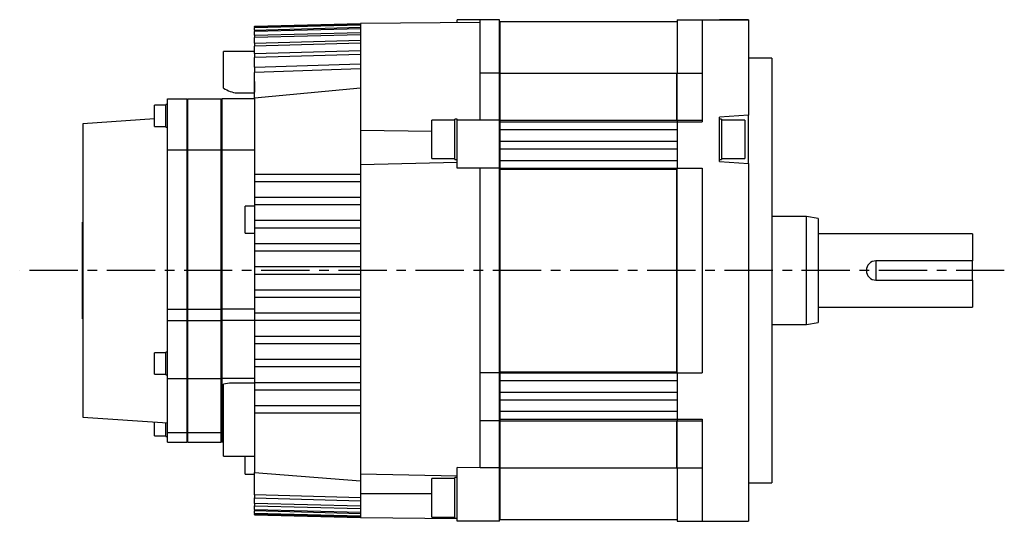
# Model space of a CAD drawing. Extents: x -394 to 595, y -280 to 271.
# Tile 3 of 4: x -189 to 66, y 141 to 271. Entities that reach past the tile are written whole.
import ezdxf

# ---------------------------------------------------------------- set-up
doc = ezdxf.new("R2010")
doc.units = 0
doc.linetypes.add('CENTER', pattern=[2, 1.25, -0.25, 0.25, -0.25])
doc.layers.add('CENTER', color=6, linetype='CENTER')
doc.layers.add('OUTLINE', color=7, linetype='CONTINUOUS')

msp = doc.modelspace()

# ---------------------------------------------------------------- linework, layer by layer
at = {"layer": 'CENTER', "ltscale": 10}
msp.add_line((66.24, 205.7), (-188.83, 205.7), dxfattribs=at)
at = {"layer": 'OUTLINE'}
for p, q in [((-75.5, 269.94), (-75.5, 270.7)), ((-69.5, 270.7), (-75.5, 270.7)), ((-69.5, 256.82), (-69.5, 270.7)), ((-64.5, 270.7), (-69.5, 270.7)), ((-64.5, 256.82), (-64.5, 270.7)), ((-18.5, 270.7), (-18.5, 256.82)), ((-18.5, 270.7), (-12, 270.7)), ((-12, 270.7), (-12, 247.95)), ((-12, 270.7), (0, 270.7)), ((0, 270.7), (-7.5, 270.7)), ((0, 270.7), (0, 247.95)), ((-128, 268.98), (-100.5, 269.7)), ((-128, 268.96), (-100.5, 269.68)), ((-128, 268.78), (-100.5, 269.5)), ((-100.5, 269.31), (-128, 268.59)), ((-128, 268.98), (-128, 268.97)), ((-128, 268.78), (-128, 268.97)), ((-128, 268.78), (-128, 268.59)), ((-128, 268.01), (-100.5, 268.74)), ((-128, 268.01), (-128, 268.59)), ((-100.5, 268.36), (-128, 267.63)), ((-128, 268.01), (-128, 267.63)), ((-69.5, 270), (-100.5, 269.7)), ((-100.5, 269.7), (-100.5, 269.69)), ((-100.5, 269.69), (-100.5, 269.5)), ((-100.5, 269.5), (-100.5, 269.31)), ((-100.5, 269.31), (-100.5, 268.74)), ((-100.5, 268.74), (-100.5, 268.36)), ((-100.5, 268.36), (-100.5, 267.4)), ((-64.4, 269), (-64.5, 269)), ((-64.4, 256.85), (-64.4, 270.2)), ((-64.4, 270.2), (-18.5, 270.2)), ((-128, 266.65), (-128, 267.63)), ((-128, 266.65), (-100.5, 267.4)), ((-100.5, 266.81), (-128, 266.06)), ((-128, 266.65), (-128, 266.06)), ((-128, 264.65), (-128, 266.06)), ((-128, 264.65), (-100.5, 265.42)), ((-100.5, 267.4), (-100.5, 266.81)), ((-100.5, 266.81), (-100.5, 265.42)), ((-100.5, 265.42), (-100.5, 264.61)), ((-128, 264.65), (-128, 263.83)), ((-100.5, 264.61), (-128, 263.83)), ((-128, 261.94), (-128, 263.83)), ((-128, 261.94), (-100.5, 262.75)), ((-100.5, 264.61), (-100.5, 262.75)), ((-100.5, 262.75), (-100.5, 261.69)), ((-136, 262.48), (-136, 262.49)), ((-128, 262.49), (-136, 262.49)), ((-136, 256.48), (-136, 262.48)), ((-128, 261.94), (-128, 260.86)), ((-100.5, 261.69), (-128, 260.86)), ((-128, 258.42), (-128, 260.86)), ((-100.5, 261.69), (-100.5, 259.28)), ((6, 260.7), (0, 260.7)), ((6, 260.7), (6, 150.7)), ((-128, 258.42), (-100.5, 259.28)), ((-128, 258.42), (-128, 257.03)), ((-100.5, 257.92), (-128, 257.03)), ((-100.5, 259.28), (-100.5, 257.92)), ((-100.5, 257.92), (-100.5, 242.05)), ((-136, 253.5), (-136, 256.48)), ((-128, 250.36), (-128, 257.03)), ((-64.5, 256.82), (-69.5, 256.82)), ((-69.5, 244.7), (-69.5, 256.82)), ((-64.5, 244.7), (-64.5, 256.82)), ((-64.4, 244.66), (-64.4, 256.85)), ((-64.4, 256.85), (-18.6, 256.85)), ((-18.6, 244.66), (-18.6, 256.85)), ((-18.5, 255.55), (-18.6, 255.55)), ((-18.5, 244.7), (-18.5, 256.82)), ((-18.5, 256.82), (-12, 256.82)), ((-136, 252.94), (-136, 253.5)), ((-128, 254.72), (-128, 251.95)), ((-100.5, 252.93), (-128, 250.36)), ((-150.5, 237), (-150.5, 250.2)), ((-150.5, 250.2), (-145.5, 250.2)), ((-145.5, 250.2), (-145.5, 237)), ((-145.4, 250.2), (-145.4, 237)), ((-145.4, 250.2), (-136.6, 250.2)), ((-136.6, 237), (-136.6, 250.2)), ((-136.5, 250.2), (-136.5, 237)), ((-128, 250.2), (-136.5, 250.2)), ((-132.54, 251.75), (-128, 251.75)), ((-128, 250.36), (-128, 230.7)), ((-153.95, 245.77), (-153.95, 248.52)), ((-150.95, 248.52), (-153.95, 248.52)), ((-150.95, 245.77), (-150.95, 248.72)), ((-150.5, 248.72), (-150.95, 248.72)), ((-12, 247.95), (-12, 244.2)), ((0, 247.95), (0, 245.95)), ((-153.95, 244.96), (-172.5, 243.7)), ((-153.95, 243.02), (-153.95, 245.77)), ((-150.95, 242.82), (-150.95, 245.77)), ((-145.4, 246.2), (-145.5, 246.2)), ((-136.5, 246.2), (-136.6, 246.2)), ((-76.1, 234.45), (-76.1, 244.95)), ((-75.5, 244.95), (-76.1, 244.95)), ((-75.5, 244.7), (-75.5, 244.95)), ((0, 245.95), (-7.5, 245.45)), ((-7.5, 233.95), (-7.5, 245.45)), ((-7, 244.95), (-7.5, 244.95)), ((-7, 244.95), (-7, 234.45)), ((0, 233.45), (0, 245.95)), ((-172.5, 243.7), (-172.5, 167.7)), ((-153.95, 243.02), (-150.95, 243.02)), ((-150.95, 242.82), (-150.5, 242.82)), ((-82.1, 234.7), (-82.1, 244.7)), ((-76.1, 244.7), (-82.1, 244.7)), ((-75.5, 232.2), (-75.5, 244.7)), ((-64.5, 244.7), (-75.5, 244.7)), ((-64.5, 232.2), (-64.5, 244.7)), ((-64.4, 244.2), (-64.4, 244.66)), ((-64.4, 244.66), (-18.6, 244.66)), ((-64.4, 242.2), (-64.4, 244.2)), ((-64.4, 244.2), (-18.5, 244.2)), ((-18.5, 244.71), (-18.6, 244.71)), ((-18.5, 244.7), (-18.5, 244.2)), ((-18.5, 244.7), (-12, 244.7)), ((-18.5, 244.2), (-18.5, 232.2)), ((-18.5, 244.2), (-12, 244.2)), ((-1, 244.7), (-7, 244.7)), ((-1, 244.7), (-1, 234.7)), ((-100.5, 242.05), (-100.5, 233.13)), ((-100.5, 242.05), (-82.1, 241.77)), ((-64.4, 239.2), (-64.4, 242.2)), ((-64.4, 242.2), (-18.5, 242.2)), ((-64.4, 237.2), (-64.4, 239.2)), ((-64.4, 239.2), (-18.5, 239.2)), ((-150.5, 195.7), (-150.5, 237)), ((-150.5, 237), (-145.5, 237)), ((-145.5, 237), (-145.5, 195.7)), ((-145.4, 237), (-145.4, 195.7)), ((-145.4, 237), (-136.6, 237)), ((-136.6, 195.7), (-136.6, 237)), ((-136.5, 237), (-136.5, 195.7)), ((-136.5, 237), (-128, 237)), ((-82.1, 234.7), (-76.1, 234.7)), ((-64.4, 234.2), (-64.4, 237.2)), ((-64.4, 237.2), (-18.5, 237.2)), ((-7, 234.7), (-1, 234.7)), ((-100.5, 233.13), (-75.5, 233.81)), ((-100.5, 233.13), (-100.5, 230.7)), ((-76.1, 234.45), (-75.5, 234.45)), ((-64.5, 232.2), (-75.5, 232.2)), ((-69.5, 179.2), (-69.5, 232.2)), ((-64.5, 179.2), (-64.5, 232.2)), ((-64.4, 232.2), (-64.4, 234.2)), ((-64.4, 234.2), (-18.5, 234.2)), ((-64.4, 231.99), (-64.4, 232.2)), ((-64.4, 232.2), (-18.5, 232.2)), ((-18.5, 231.99), (-18.5, 232.2)), ((-18.5, 232.2), (-12, 232.2)), ((-12, 232.2), (-12, 179.2)), ((-7.5, 234.45), (-7, 234.45)), ((-7.5, 233.95), (0, 233.45)), ((0, 233.45), (0, 163.45)), ((-128, 230.7), (-128, 228.7)), ((-128, 230.7), (-100.5, 230.7)), ((-100.5, 230.7), (-100.5, 228.7)), ((-64.4, 179.4), (-64.4, 231.99)), ((-64.4, 231.99), (-18.6, 231.99)), ((-18.6, 179.4), (-18.6, 231.99)), ((-18.5, 231.96), (-18.6, 231.96)), ((-18.5, 179.4), (-18.5, 231.99)), ((-128, 228.7), (-128, 224.7)), ((-100.5, 228.7), (-128, 228.7)), ((-100.5, 228.7), (-100.5, 224.7)), ((-128, 224.7), (-128, 222.7)), ((-128, 224.7), (-100.5, 224.7)), ((-100.5, 224.7), (-100.5, 222.7)), ((-130.38, 215.4), (-130.38, 222.4)), ((-128, 222.4), (-130.38, 222.4)), ((-128, 222.7), (-128, 218.7)), ((-100.5, 222.7), (-128, 222.7)), ((-100.5, 222.7), (-100.5, 218.7)), ((15, 219.7), (6, 219.7)), ((15, 191.7), (15, 219.7)), ((18, 219.2), (15, 219.7)), ((-172.6, 218.2), (-172.5, 218.2)), ((-172.6, 193.2), (-172.6, 218.2)), ((-128, 218.7), (-128, 216.7)), ((-128, 218.7), (-100.5, 218.7)), ((-100.5, 218.7), (-100.5, 216.7)), ((18, 219.2), (18, 192.2)), ((-130.38, 215.4), (-128, 215.4)), ((-128, 216.7), (-128, 212.7)), ((-100.5, 216.7), (-128, 216.7)), ((-100.5, 216.7), (-100.5, 212.7)), ((58, 215.2), (18, 215.2)), ((58, 215.2), (58, 208.2)), ((-128, 212.7), (-128, 210.7)), ((-128, 212.7), (-100.5, 212.7)), ((-100.5, 212.7), (-100.5, 210.7)), ((-128, 210.7), (-128, 206.7)), ((-100.5, 210.7), (-128, 210.7)), ((-100.5, 210.7), (-100.5, 206.7)), ((-128, 206.7), (-128, 204.7)), ((-128, 206.7), (-100.5, 206.7)), ((-100.5, 206.7), (-100.5, 204.7)), ((58, 208.2), (33, 208.2)), ((33, 208.2), (33, 203.2)), ((58, 203.2), (58, 208.2)), ((-128, 204.7), (-128, 200.7)), ((-100.5, 204.7), (-128, 204.7)), ((-100.5, 204.7), (-100.5, 200.7)), ((33, 203.2), (58, 203.2)), ((58, 203.2), (58, 196.2)), ((-128, 200.7), (-100.5, 200.7)), ((-128, 200.7), (-128, 198.7)), ((-100.5, 200.7), (-100.5, 198.7)), ((-128, 198.7), (-128, 194.7)), ((-100.5, 198.7), (-128, 198.7)), ((-100.5, 198.7), (-100.5, 194.7)), ((-150.5, 192.7), (-150.5, 195.7)), ((-150.5, 195.7), (-145.5, 195.7)), ((-145.5, 195.7), (-145.5, 192.7)), ((-145.4, 195.7), (-145.4, 192.7)), ((-145.4, 195.7), (-136.6, 195.7)), ((-136.6, 192.7), (-136.6, 195.7)), ((-136.5, 195.7), (-136.5, 192.7)), ((-128, 195.7), (-136.5, 195.7)), ((-128, 194.7), (-128, 192.7)), ((-128, 194.7), (-100.5, 194.7)), ((-100.5, 194.7), (-100.5, 192.7)), ((18, 196.2), (58, 196.2)), ((-172.6, 193.2), (-172.5, 193.2)), ((-150.5, 177.7), (-150.5, 192.7)), ((-150.5, 192.7), (-145.5, 192.7)), ((-145.5, 192.7), (-145.5, 177.7)), ((-145.4, 192.7), (-145.4, 177.7)), ((-145.4, 192.7), (-136.6, 192.7)), ((-136.6, 177.7), (-136.6, 192.7)), ((-136.5, 192.7), (-136.5, 177.7)), ((-128, 192.7), (-136.5, 192.7)), ((-128, 192.7), (-128, 188.7)), ((-100.5, 192.7), (-128, 192.7)), ((-100.5, 192.7), (-100.5, 188.7)), ((6, 191.7), (15, 191.7)), ((15, 191.7), (18, 192.2)), ((-128, 188.7), (-128, 186.7)), ((-128, 188.7), (-100.5, 188.7)), ((-128, 186.7), (-128, 182.7)), ((-100.5, 186.7), (-128, 186.7)), ((-100.5, 188.7), (-100.5, 186.7)), ((-100.5, 186.7), (-100.5, 182.7)), ((-153.95, 178.87), (-153.95, 184.37)), ((-150.95, 184.37), (-153.95, 184.37)), ((-150.95, 178.67), (-150.95, 184.57)), ((-150.5, 184.57), (-150.95, 184.57)), ((-128, 182.7), (-128, 180.7)), ((-128, 182.7), (-100.5, 182.7)), ((-100.5, 182.7), (-100.5, 180.7)), ((-153.95, 178.87), (-150.95, 178.87)), ((-150.95, 178.67), (-150.5, 178.67)), ((-128, 180.7), (-128, 176.7)), ((-100.5, 180.7), (-128, 180.7)), ((-100.5, 180.7), (-100.5, 176.7)), ((-69.5, 166.7), (-69.5, 179.2)), ((-64.5, 179.2), (-69.5, 179.2)), ((-64.5, 166.7), (-64.5, 179.2)), ((-64.4, 179.2), (-64.4, 179.4)), ((-64.4, 179.4), (-18.6, 179.4)), ((-64.4, 177.2), (-64.4, 179.2)), ((-64.4, 179.2), (-18.5, 179.2)), ((-18.5, 179.44), (-18.6, 179.44)), ((-18.5, 179.2), (-18.5, 179.4)), ((-18.5, 179.2), (-12, 179.2)), ((-18.5, 179.2), (-18.5, 167.2)), ((-150.5, 163.7), (-150.5, 177.7)), ((-150.5, 177.7), (-145.5, 177.7)), ((-145.5, 177.7), (-145.5, 163.7)), ((-145.4, 177.7), (-145.4, 163.7)), ((-145.4, 177.7), (-136.6, 177.7)), ((-136.6, 163.7), (-136.6, 177.7)), ((-136.5, 177.7), (-136.5, 163.7)), ((-128, 177.7), (-136.5, 177.7)), ((-136, 175.97), (-136, 176.26)), ((-128, 176.54), (-134.11, 176.54)), ((-128, 176.7), (-128, 174.7)), ((-128, 176.7), (-100.5, 176.7)), ((-100.5, 176.7), (-100.5, 174.7)), ((-64.4, 174.2), (-64.4, 177.2)), ((-64.4, 177.2), (-18.5, 177.2)), ((-136, 173.01), (-136, 175.97)), ((-128, 174.7), (-128, 170.7)), ((-100.5, 174.7), (-128, 174.7)), ((-100.5, 174.7), (-100.5, 170.7)), ((-64.4, 172.2), (-64.4, 174.2)), ((-64.4, 174.2), (-18.5, 174.2)), ((-136, 157.89), (-136, 173.01)), ((-64.4, 169.2), (-64.4, 172.2)), ((-64.4, 172.2), (-18.5, 172.2)), ((-128, 170.7), (-128, 168.7)), ((-128, 170.7), (-100.5, 170.7)), ((-128, 168.7), (-128, 153.36)), ((-100.5, 168.7), (-128, 168.7)), ((-100.5, 170.7), (-100.5, 168.7)), ((-100.5, 168.7), (-100.5, 153.02)), ((-64.4, 167.2), (-64.4, 169.2)), ((-64.4, 169.2), (-18.5, 169.2)), ((-172.5, 167.7), (-150.5, 166.2)), ((-153.95, 162.87), (-153.95, 166.43)), ((-150.95, 162.67), (-150.95, 166.23)), ((-69.5, 154.57), (-69.5, 166.7)), ((-64.5, 166.7), (-69.5, 166.7)), ((-64.5, 154.57), (-64.5, 166.7)), ((-64.4, 166.73), (-64.4, 167.2)), ((-64.4, 167.2), (-18.5, 167.2)), ((-64.4, 154.55), (-64.4, 166.73)), ((-64.4, 166.73), (-18.6, 166.73)), ((-18.6, 154.55), (-18.6, 166.73)), ((-18.5, 166.69), (-18.6, 166.69)), ((-18.5, 167.2), (-18.5, 166.7)), ((-18.5, 167.2), (-12, 167.2)), ((-18.5, 154.57), (-18.5, 166.7)), ((-18.5, 166.7), (-12, 166.7)), ((-12, 167.2), (-12, 163.45)), ((-150.5, 161.2), (-150.5, 163.7)), ((-150.5, 163.7), (-145.5, 163.7)), ((-145.5, 165.2), (-145.4, 165.2)), ((-145.5, 163.7), (-145.5, 161.2)), ((-145.4, 163.7), (-145.4, 161.2)), ((-145.4, 163.7), (-136.6, 163.7)), ((-136.6, 165.2), (-136.5, 165.2)), ((-136.6, 161.2), (-136.6, 163.7)), ((-136.5, 163.7), (-136.5, 161.2)), ((-136.5, 163.7), (-136, 163.7)), ((-12, 163.45), (-12, 140.7)), ((0, 163.45), (0, 140.7)), ((-153.95, 162.87), (-150.95, 162.87)), ((-150.95, 162.67), (-150.5, 162.67)), ((-150.5, 161.2), (-145.5, 161.2)), ((-145.4, 161.2), (-136.6, 161.2)), ((-136, 161.2), (-136.5, 161.2)), ((-136, 157.57), (-136, 157.89)), ((-136, 157.57), (-128, 157.57)), ((-130.38, 152.93), (-130.38, 157.57)), ((-18.5, 155.85), (-18.6, 155.85)), ((-128, 147.57), (-128, 153.36)), ((-128, 153.36), (-100.5, 151.15)), ((-100.5, 153.14), (-100.5, 147.87)), ((-75.5, 148.4), (-75.5, 154.65)), ((-69.5, 154.57), (-75.5, 154.65)), ((-64.5, 154.57), (-69.5, 154.57)), ((-64.5, 140.7), (-64.5, 154.57)), ((-64.4, 141.2), (-64.4, 154.55)), ((-64.4, 154.55), (-18.6, 154.55)), ((-18.5, 154.57), (-18.5, 140.7)), ((-18.5, 154.57), (-12, 154.57)), ((-130.38, 152.93), (-128, 152.93)), ((-100.5, 153.02), (-75.5, 152.47)), ((-82.1, 141.8), (-82.1, 151.8)), ((-76.1, 151.8), (-82.1, 151.8)), ((-76.1, 141.55), (-76.1, 152.05)), ((-75.5, 152.05), (-76.1, 152.05)), ((0, 150.7), (6, 150.7)), ((-75.5, 145.2), (-75.5, 148.4)), ((-128, 147.57), (-128, 146.75)), ((-100.5, 146.78), (-128, 147.57)), ((-128, 145.34), (-128, 146.75)), ((-128, 146.75), (-100.5, 145.97)), ((-100.5, 147.87), (-82.1, 147.92)), ((-100.5, 147.87), (-100.5, 146.78)), ((-100.5, 146.78), (-100.5, 145.97)), ((-100.5, 145.97), (-100.5, 144.58)), ((-128, 145.34), (-128, 144.74)), ((-100.5, 144.58), (-128, 145.34)), ((-128, 143.77), (-128, 144.74)), ((-128, 144.74), (-100.5, 144)), ((-128, 143.77), (-128, 143.38)), ((-128, 143.77), (-100.5, 143.03)), ((-128, 142.81), (-128, 143.38)), ((-100.5, 142.65), (-128, 143.38)), ((-100.5, 144.58), (-100.5, 144)), ((-100.5, 144), (-100.5, 143.03)), ((-100.5, 143.03), (-100.5, 142.65)), ((-75.5, 140.7), (-75.5, 145.2)), ((-128, 142.81), (-128, 142.62)), ((-128, 142.81), (-100.5, 142.08)), ((-128, 142.43), (-128, 142.62)), ((-100.5, 141.89), (-128, 142.62)), ((-128, 142.43), (-128, 142.42)), ((-128, 142.43), (-100.5, 141.71)), ((-128, 142.42), (-100.5, 141.7)), ((-100.5, 142.65), (-100.5, 142.08)), ((-100.5, 142.08), (-100.5, 141.89)), ((-100.5, 141.89), (-100.5, 141.71)), ((-100.5, 141.71), (-100.5, 141.7)), ((-100.5, 141.7), (-75.5, 141.46)), ((-82.1, 141.8), (-76.1, 141.8)), ((-76.1, 141.55), (-75.5, 141.55)), ((-64.5, 140.7), (-75.5, 140.7)), ((-64.5, 142.4), (-64.4, 142.4)), ((-64.4, 141.2), (-18.5, 141.2)), ((-18.5, 140.7), (-12, 140.7)), ((-12, 140.7), (0, 140.7)), ((-7.5, 140.7), (0, 140.7))]:
    msp.add_line(p, q, dxfattribs=at)
at = {"layer": 'OUTLINE', "flags": 128}
msp.add_lwpolyline([(-134.11, 176.5), (-134.51, 176.53), (-136, 176.26)], dxfattribs=at)
at = {"layer": 'OUTLINE'}
for centre, radius, start, end in [((-131.65, 259.65), 8, 237.0479, 263.5892), ((33, 205.7), 2.5, 90, 270)]:
    msp.add_arc(centre, radius, start, end, dxfattribs=at)

doc.saveas('drawing.dxf')
